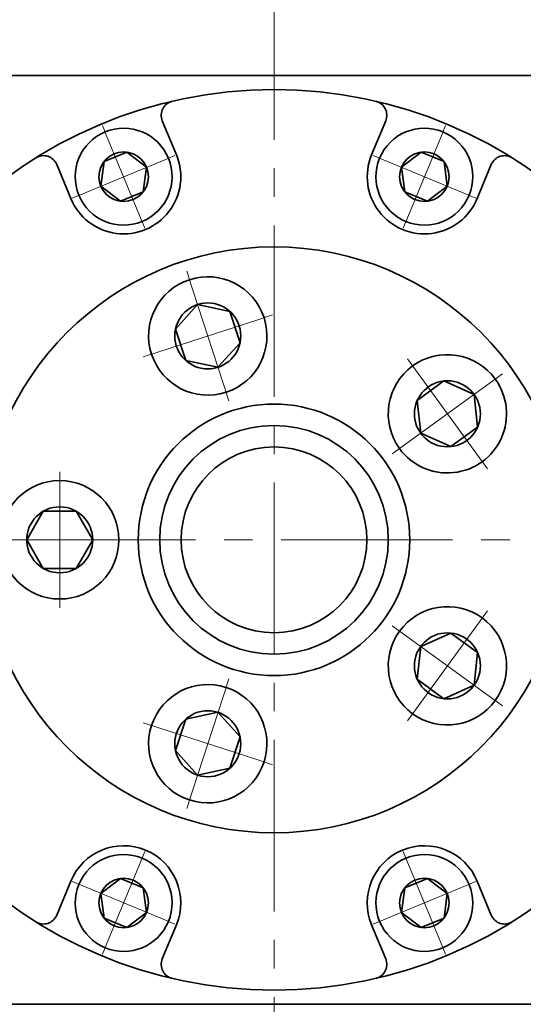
# Model space of a CAD drawing. Header units: millimetres. Extents: x -22 to 444, y -6 to 324.
# Tile 5 of 7: x 258 to 293, y 211 to 280. Entities that reach past the tile are written whole.
import ezdxf

# ---------------------------------------------------------------- set-up
doc = ezdxf.new("R2010")
doc.units = ezdxf.units.MM
doc.set_wipeout_variables(frame=1)
doc.linetypes.add('点画线', pattern=[18, 12, -2, 2, -2])
doc.layers.get('0').update_dxf_attribs({"lineweight": 35})
for name, color, linetype, lineweight in [('中心线层', 1, '点画线', 18), ('尺寸线层', 3, 'Continuous', 18), ('粗实线层', 7, 'Continuous', 35)]:
    doc.layers.add(name, color=color, linetype=linetype, lineweight=lineweight)
doc.styles.add('标准', font='txt', dxfattribs={"width": 0.667})
doc.dimstyles.new('a4-1-1', dxfattribs={"dimtxt": 3, "dimasz": 3, "dimexe": 1.5, "dimexo": 0, "dimgap": 0.5, "dimtad": 1, "dimdec": 3, "dimdsep": 46, "dimtxsty": '标准', "dimblk": '_CAXARROW', "dimcen": 0, "dimdle": 4, "dimazin": 2, "dimtfac": 0.707107, "dimtdec": 3, "dimtix": 1, "dimtmove": 2, "dimatfit": 3, "dimfxl": 1, "dimfrac": 2, "dimtolj": 1, "dimtzin": 0, "dimarcsym": 1})

# ---------------------------------------------------------------- blocks, each defined once
blk = doc.blocks.new('*X9')
at = {"layer": '尺寸线层', "linetype": 'Continuous', "transparency": 16777216}
for points in [[(248.359, 282.486), (251.359, 282.861), (251.359, 282.111)], [(275.359, 282.486), (272.359, 282.861), (272.359, 282.111)]]:
    blk.add_hatch(color=0, dxfattribs=at).paths.add_polyline_path(points, flags=0)
at = {"layer": '尺寸线层', "color": 0, "linetype": 'Continuous', "transparency": 16777216}
for p, q in [((248.359, 275.522), (248.359, 283.986)), ((275.359, 279.194), (275.359, 283.986)), ((248.359, 282.486), (275.359, 282.486))]:
    blk.add_line(p, q, dxfattribs=at)
at = {"layer": '尺寸线层', "color": 0, "transparency": 16777216, "insert": (261.859, 284.469), "char_height": 3, "width": 6, "attachment_point": 5, "line_spacing_factor": 1.15057, "style": '标准'}
blk.add_mtext('\\T1.1;27', dxfattribs=at)
blk = doc.blocks.new('_CAXARROW')
blk.add_hatch(color=0).paths.add_polyline_path([(0, 0), (-1, 0.125), (-1, -0.125)], flags=0)
blk = doc.blocks.new('*X10')
at = {"layer": '尺寸线层', "linetype": 'Continuous', "transparency": 16777216}
for points in [[(275.359, 282.486), (278.359, 282.861), (278.359, 282.111)], [(302.359, 282.486), (299.359, 282.861), (299.359, 282.111)]]:
    blk.add_hatch(color=0, dxfattribs=at).paths.add_polyline_path(points, flags=0)
at = {"layer": '尺寸线层', "color": 0, "linetype": 'Continuous', "transparency": 16777216}
for p, q in [((275.359, 279.194), (275.359, 283.986)), ((302.359, 275.522), (302.359, 283.986)), ((275.359, 282.486), (302.359, 282.486))]:
    blk.add_line(p, q, dxfattribs=at)
at = {"layer": '尺寸线层', "color": 0, "transparency": 16777216, "insert": (288.859, 284.469), "char_height": 3, "width": 6, "attachment_point": 5, "line_spacing_factor": 1.15057, "style": '标准'}
blk.add_mtext('\\T1.1;27', dxfattribs=at)
blk = doc.blocks.new('*X14')
at = {"layer": '尺寸线层', "linetype": 'Continuous', "transparency": 16777216}
for points in [[(242.859, 289.404), (245.859, 289.779), (245.859, 289.029)], [(307.859, 289.404), (304.859, 289.779), (304.859, 289.029)]]:
    blk.add_hatch(color=0, dxfattribs=at).paths.add_polyline_path(points, flags=0)
at = {"layer": '尺寸线层', "color": 0, "linetype": 'Continuous', "transparency": 16777216}
for p, q in [((242.859, 276.422), (242.859, 290.904)), ((307.859, 276.422), (307.859, 290.904)), ((242.859, 289.404), (307.859, 289.404))]:
    blk.add_line(p, q, dxfattribs=at)
at = {"layer": '尺寸线层', "color": 0, "transparency": 16777216, "insert": (275.359, 291.387), "char_height": 3, "width": 6, "attachment_point": 5, "line_spacing_factor": 1.15057, "style": '标准'}
blk.add_mtext('\\T1.1;65', dxfattribs=at)
blk = doc.blocks.new('*X16')
at = {"layer": '中心线层', "linetype": '点画线', "lineweight": 18}
for p, q in [((0, -3.89), (0, 3.89)), ((-3.89, 0), (3.89, 0))]:
    blk.add_line(p, q, dxfattribs=at)
at = {"layer": '粗实线层'}
for p, q in [((-1.732, 0), (-0.866, 1.5)), ((-0.866, 1.5), (0.866, 1.5)), ((1.732, 0), (0.866, 1.5)), ((1.732, 0), (0.866, 1.5)), ((-1.732, 0), (-0.866, -1.5)), ((1.732, 0), (0.866, -1.5)), ((-0.866, -1.5), (0.866, -1.5))]:
    blk.add_line(p, q, dxfattribs=at)
blk.add_circle((0, 0), 1.732, dxfattribs=at)
for start, end in [(0, 180), (180, 360)]:
    blk.add_arc((0, 0), 3.39, start, end, dxfattribs=at)
blk = doc.blocks.new('*X20')
at = {"layer": '中心线层', "linetype": '点画线', "lineweight": 18}
for p, q in [((0, -4.765), (0, 4.765)), ((-4.765, 0), (4.765, 0))]:
    blk.add_line(p, q, dxfattribs=at)
at = {"layer": '粗实线层'}
for p, q in [((-2.309, 0), (-1.155, 2)), ((-1.155, 2), (1.155, 2)), ((2.309, 0), (1.155, 2)), ((2.309, 0), (1.155, 2)), ((-2.309, 0), (-1.155, -2)), ((2.309, 0), (1.155, -2)), ((-1.155, -2), (1.155, -2))]:
    blk.add_line(p, q, dxfattribs=at)
blk.add_circle((0, 0), 2.309, dxfattribs=at)
for start, end in [(0, 180), (180, 360)]:
    blk.add_arc((0, 0), 4.14, start, end, dxfattribs=at)
blk = doc.blocks.new('243gh')
at = {"layer": '粗实线层'}
blk.add_circle((0, 0), 8, dxfattribs=at)
blk.add_wipeout([(-10.86, 0), (-10.86, 0.024), (-10.86, 0.049), (-10.861, 0.073), (-10.861, 0.097), (-10.862, 0.121), (-10.863, 0.146), (-10.863, 0.17), (-10.865, 0.194), (-10.866, 0.218), (-10.867, 0.242), (-10.869, 0.267), (-10.87, 0.291), (-10.872, 0.315), (-10.874, 0.339), (-10.876, 0.363), (-10.878, 0.388), (-10.881, 0.412), (-10.883, 0.436), (-10.886, 0.46), (-10.888, 0.484), (-10.891, 0.508), (-10.894, 0.532), (-10.898, 0.556), (-10.901, 0.58), (-10.904, 0.604), (-10.908, 0.628), (-10.912, 0.652), (-10.916, 0.676), (-10.92, 0.7), (-10.924, 0.724), (-10.924, 0.724), (-10.962, 0.913), (-11.009, 1.1), (-11.064, 1.284), (-11.128, 1.465), (-11.2, 1.644), (-11.281, 1.819), (-11.369, 1.99), (-11.466, 2.156), (-11.57, 2.318), (-11.681, 2.475), (-11.8, 2.627), (-11.926, 2.773), (-12.058, 2.912), (-12.196, 3.046), (-12.341, 3.173), (-12.491, 3.293), (-12.647, 3.406), (-12.808, 3.512), (-12.974, 3.61), (-13.144, 3.7), (-13.318, 3.783), (-13.495, 3.857), (-13.676, 3.923), (-13.86, 3.98), (-14.046, 4.029), (-14.234, 4.069), (-14.424, 4.1), (-14.616, 4.122), (-14.808, 4.136), (-15, 4.14), (-15, 4.14), (-15.192, 4.136), (-15.384, 4.122), (-15.576, 4.1), (-15.766, 4.069), (-15.954, 4.029), (-16.14, 3.98), (-16.324, 3.923), (-16.505, 3.857), (-16.682, 3.783), (-16.856, 3.7), (-17.026, 3.61), (-17.192, 3.512), (-17.353, 3.406), (-17.509, 3.293), (-17.659, 3.173), (-17.804, 3.046), (-17.942, 2.912), (-18.074, 2.773), (-18.2, 2.627), (-18.319, 2.475), (-18.43, 2.318), (-18.534, 2.156), (-18.631, 1.99), (-18.719, 1.819), (-18.8, 1.644), (-18.872, 1.465), (-18.936, 1.284), (-18.991, 1.1), (-19.038, 0.913), (-19.076, 0.724), (-19.076, 0.724), (-19.08, 0.7), (-19.084, 0.676), (-19.088, 0.652), (-19.092, 0.628), (-19.096, 0.604), (-19.099, 0.58), (-19.102, 0.556), (-19.106, 0.532), (-19.109, 0.508), (-19.112, 0.484), (-19.114, 0.46), (-19.117, 0.436), (-19.119, 0.412), (-19.122, 0.388), (-19.124, 0.363), (-19.126, 0.339), (-19.128, 0.315), (-19.13, 0.291), (-19.131, 0.267), (-19.133, 0.242), (-19.134, 0.218), (-19.135, 0.194), (-19.137, 0.17), (-19.137, 0.146), (-19.138, 0.121), (-19.139, 0.097), (-19.139, 0.073), (-19.14, 0.049), (-19.14, 0.024), (-19.14, 0), (-19.14, 0), (-19.134, -0.217), (-19.117, -0.433), (-19.089, -0.648), (-19.05, -0.861), (-18.999, -1.072), (-18.937, -1.279), (-18.865, -1.484), (-18.782, -1.684), (-18.689, -1.88), (-18.585, -2.07), (-18.472, -2.255), (-18.349, -2.433), (-18.217, -2.605), (-18.077, -2.77), (-17.927, -2.927), (-17.77, -3.077), (-17.605, -3.217), (-17.433, -3.349), (-17.255, -3.472), (-17.07, -3.585), (-16.88, -3.689), (-16.684, -3.782), (-16.484, -3.865), (-16.279, -3.937), (-16.072, -3.999), (-15.861, -4.05), (-15.648, -4.089), (-15.433, -4.117), (-15.217, -4.134), (-15, -4.14), (-15, -4.14), (-14.783, -4.134), (-14.567, -4.117), (-14.352, -4.089), (-14.139, -4.05), (-13.928, -3.999), (-13.721, -3.937), (-13.516, -3.865), (-13.316, -3.782), (-13.12, -3.689), (-12.93, -3.585), (-12.745, -3.472), (-12.567, -3.349), (-12.395, -3.217), (-12.23, -3.077), (-12.073, -2.927), (-11.923, -2.77), (-11.783, -2.605), (-11.651, -2.433), (-11.528, -2.255), (-11.415, -2.07), (-11.311, -1.88), (-11.218, -1.684), (-11.135, -1.484), (-11.063, -1.279), (-11.001, -1.072), (-10.95, -0.861), (-10.911, -0.648), (-10.883, -0.433), (-10.866, -0.217)]).dxf.layer = '粗实线层'
blk.add_circle((0, 0), 20.5, dxfattribs=at)
blk.add_blockref('*X20', (-15, 0), dxfattribs=at)
for points in [[(-3.356, 10.328), (-3.333, 10.336), (-3.31, 10.344), (-3.287, 10.352), (-3.264, 10.36), (-3.241, 10.368), (-3.218, 10.376), (-3.196, 10.384), (-3.173, 10.393), (-3.15, 10.401), (-3.127, 10.41), (-3.105, 10.419), (-3.082, 10.428), (-3.06, 10.437), (-3.038, 10.447), (-3.015, 10.456), (-2.993, 10.466), (-2.971, 10.475), (-2.948, 10.485), (-2.926, 10.495), (-2.904, 10.505), (-2.882, 10.515), (-2.86, 10.526), (-2.838, 10.536), (-2.817, 10.547), (-2.795, 10.557), (-2.773, 10.568), (-2.751, 10.579), (-2.73, 10.59), (-2.708, 10.602), (-2.687, 10.613), (-2.687, 10.613), (-2.519, 10.707), (-2.356, 10.81), (-2.198, 10.919), (-2.045, 11.036), (-1.898, 11.16), (-1.756, 11.291), (-1.621, 11.428), (-1.492, 11.571), (-1.371, 11.72), (-1.256, 11.874), (-1.148, 12.034), (-1.048, 12.199), (-0.956, 12.368), (-0.872, 12.541), (-0.796, 12.717), (-0.728, 12.898), (-0.669, 13.081), (-0.618, 13.266), (-0.576, 13.454), (-0.542, 13.644), (-0.518, 13.835), (-0.502, 14.027), (-0.496, 14.219), (-0.498, 14.411), (-0.509, 14.604), (-0.529, 14.795), (-0.558, 14.985), (-0.596, 15.174), (-0.643, 15.361), (-0.698, 15.545), (-0.698, 15.545), (-0.762, 15.727), (-0.834, 15.905), (-0.914, 16.08), (-1.002, 16.251), (-1.099, 16.418), (-1.202, 16.58), (-1.314, 16.737), (-1.432, 16.889), (-1.558, 17.035), (-1.69, 17.175), (-1.828, 17.309), (-1.972, 17.436), (-2.123, 17.556), (-2.278, 17.669), (-2.439, 17.775), (-2.605, 17.874), (-2.775, 17.964), (-2.948, 18.047), (-3.126, 18.121), (-3.307, 18.187), (-3.491, 18.244), (-3.677, 18.293), (-3.865, 18.334), (-4.055, 18.365), (-4.246, 18.388), (-4.438, 18.401), (-4.63, 18.406), (-4.823, 18.402), (-5.015, 18.388), (-5.206, 18.366), (-5.206, 18.366), (-5.23, 18.363), (-5.254, 18.359), (-5.278, 18.356), (-5.302, 18.352), (-5.326, 18.348), (-5.35, 18.344), (-5.374, 18.339), (-5.398, 18.335), (-5.422, 18.33), (-5.445, 18.326), (-5.469, 18.321), (-5.493, 18.316), (-5.517, 18.311), (-5.54, 18.306), (-5.564, 18.3), (-5.588, 18.295), (-5.611, 18.289), (-5.635, 18.283), (-5.658, 18.277), (-5.682, 18.271), (-5.705, 18.265), (-5.729, 18.259), (-5.752, 18.252), (-5.775, 18.246), (-5.799, 18.239), (-5.822, 18.232), (-5.845, 18.225), (-5.868, 18.218), (-5.891, 18.211), (-5.915, 18.203), (-5.915, 18.203), (-6.119, 18.131), (-6.319, 18.048), (-6.515, 17.955), (-6.705, 17.851), (-6.89, 17.738), (-7.069, 17.615), (-7.241, 17.483), (-7.405, 17.342), (-7.563, 17.193), (-7.712, 17.036), (-7.853, 16.871), (-7.985, 16.699), (-8.107, 16.521), (-8.221, 16.336), (-8.324, 16.145), (-8.417, 15.95), (-8.5, 15.749), (-8.573, 15.545), (-8.634, 15.337), (-8.685, 15.127), (-8.724, 14.913), (-8.753, 14.699), (-8.77, 14.483), (-8.775, 14.266), (-8.77, 14.049), (-8.753, 13.833), (-8.724, 13.618), (-8.685, 13.405), (-8.634, 13.194), (-8.573, 12.987), (-8.573, 12.987), (-8.5, 12.782), (-8.417, 12.582), (-8.324, 12.386), (-8.221, 12.196), (-8.107, 12.011), (-7.985, 11.832), (-7.853, 11.66), (-7.712, 11.496), (-7.563, 11.338), (-7.405, 11.189), (-7.241, 11.048), (-7.069, 10.917), (-6.89, 10.794), (-6.705, 10.681), (-6.515, 10.577), (-6.319, 10.484), (-6.119, 10.401), (-5.915, 10.328), (-5.707, 10.267), (-5.496, 10.216), (-5.283, 10.177), (-5.068, 10.149), (-4.852, 10.132), (-4.635, 10.126), (-4.419, 10.132), (-4.203, 10.149), (-3.988, 10.177), (-3.775, 10.216), (-3.564, 10.267)], [(8.786, 6.383), (8.8, 6.364), (8.815, 6.344), (8.829, 6.325), (8.844, 6.306), (8.859, 6.286), (8.874, 6.267), (8.889, 6.248), (8.904, 6.229), (8.919, 6.21), (8.934, 6.191), (8.95, 6.173), (8.965, 6.154), (8.981, 6.135), (8.997, 6.117), (9.013, 6.099), (9.028, 6.08), (9.045, 6.062), (9.061, 6.044), (9.077, 6.026), (9.093, 6.008), (9.11, 5.991), (9.127, 5.973), (9.143, 5.955), (9.16, 5.938), (9.177, 5.92), (9.194, 5.903), (9.211, 5.886), (9.228, 5.869), (9.246, 5.852), (9.263, 5.835), (9.263, 5.835), (9.405, 5.705), (9.553, 5.581), (9.706, 5.465), (9.864, 5.355), (10.027, 5.253), (10.195, 5.159), (10.368, 5.073), (10.543, 4.995), (10.723, 4.925), (10.905, 4.864), (11.09, 4.811), (11.278, 4.767), (11.467, 4.731), (11.657, 4.704), (11.849, 4.687), (12.041, 4.678), (12.234, 4.678), (12.426, 4.687), (12.618, 4.705), (12.808, 4.732), (12.998, 4.768), (13.185, 4.812), (13.37, 4.865), (13.552, 4.927), (13.732, 4.997), (13.907, 5.075), (14.079, 5.162), (14.247, 5.256), (14.41, 5.358), (14.569, 5.467), (14.569, 5.467), (14.722, 5.584), (14.869, 5.708), (15.011, 5.838), (15.146, 5.975), (15.275, 6.118), (15.397, 6.267), (15.512, 6.421), (15.62, 6.581), (15.72, 6.745), (15.812, 6.914), (15.897, 7.087), (15.973, 7.264), (16.041, 7.444), (16.101, 7.627), (16.152, 7.813), (16.194, 8), (16.228, 8.19), (16.252, 8.381), (16.268, 8.573), (16.275, 8.765), (16.273, 8.958), (16.262, 9.15), (16.242, 9.341), (16.213, 9.531), (16.175, 9.72), (16.129, 9.907), (16.074, 10.092), (16.011, 10.273), (15.939, 10.452), (15.859, 10.627), (15.859, 10.627), (15.848, 10.649), (15.837, 10.67), (15.826, 10.692), (15.815, 10.714), (15.804, 10.735), (15.793, 10.757), (15.781, 10.778), (15.77, 10.799), (15.758, 10.821), (15.746, 10.842), (15.734, 10.863), (15.722, 10.884), (15.71, 10.905), (15.698, 10.926), (15.685, 10.947), (15.673, 10.968), (15.66, 10.988), (15.647, 11.009), (15.634, 11.029), (15.621, 11.05), (15.608, 11.07), (15.595, 11.091), (15.582, 11.111), (15.568, 11.131), (15.554, 11.151), (15.541, 11.171), (15.527, 11.191), (15.513, 11.211), (15.499, 11.231), (15.485, 11.25), (15.485, 11.25), (15.353, 11.422), (15.212, 11.587), (15.063, 11.744), (14.905, 11.893), (14.741, 12.034), (14.569, 12.166), (14.39, 12.289), (14.205, 12.402), (14.015, 12.506), (13.819, 12.599), (13.619, 12.682), (13.415, 12.754), (13.207, 12.816), (12.996, 12.866), (12.783, 12.906), (12.568, 12.934), (12.352, 12.951), (12.135, 12.957), (11.919, 12.951), (11.703, 12.934), (11.488, 12.906), (11.275, 12.866), (11.064, 12.816), (10.856, 12.754), (10.652, 12.682), (10.451, 12.599), (10.256, 12.506), (10.065, 12.402), (9.88, 12.289), (9.702, 12.166), (9.702, 12.166), (9.53, 12.034), (9.365, 11.893), (9.208, 11.744), (9.059, 11.587), (8.918, 11.422), (8.786, 11.25), (8.663, 11.072), (8.55, 10.887), (8.446, 10.696), (8.353, 10.501), (8.27, 10.3), (8.198, 10.096), (8.136, 9.888), (8.086, 9.678), (8.046, 9.464), (8.018, 9.25), (8.001, 9.033), (7.995, 8.817), (8.001, 8.6), (8.018, 8.384), (8.046, 8.169), (8.086, 7.956), (8.136, 7.745), (8.198, 7.537), (8.27, 7.333), (8.353, 7.133), (8.446, 6.937), (8.55, 6.747), (8.663, 6.562)], [(8.786, -6.383), (8.772, -6.403), (8.758, -6.423), (8.744, -6.443), (8.73, -6.463), (8.716, -6.483), (8.702, -6.503), (8.689, -6.523), (8.676, -6.543), (8.662, -6.563), (8.649, -6.584), (8.636, -6.604), (8.623, -6.625), (8.61, -6.645), (8.598, -6.666), (8.585, -6.687), (8.573, -6.708), (8.56, -6.729), (8.548, -6.75), (8.536, -6.771), (8.524, -6.792), (8.513, -6.813), (8.501, -6.834), (8.489, -6.856), (8.478, -6.877), (8.467, -6.898), (8.455, -6.92), (8.444, -6.942), (8.433, -6.963), (8.423, -6.985), (8.412, -7.007), (8.412, -7.007), (8.332, -7.182), (8.26, -7.36), (8.196, -7.542), (8.141, -7.726), (8.095, -7.913), (8.057, -8.102), (8.029, -8.292), (8.009, -8.484), (7.998, -8.676), (7.996, -8.869), (8.002, -9.061), (8.018, -9.253), (8.043, -9.444), (8.077, -9.633), (8.119, -9.821), (8.17, -10.007), (8.229, -10.19), (8.298, -10.37), (8.374, -10.546), (8.458, -10.719), (8.551, -10.888), (8.651, -11.053), (8.759, -11.212), (8.874, -11.366), (8.996, -11.515), (9.124, -11.658), (9.26, -11.795), (9.401, -11.926), (9.549, -12.049), (9.702, -12.166), (9.702, -12.166), (9.86, -12.276), (10.023, -12.378), (10.191, -12.472), (10.363, -12.558), (10.539, -12.637), (10.718, -12.707), (10.901, -12.768), (11.086, -12.822), (11.273, -12.866), (11.462, -12.902), (11.653, -12.929), (11.844, -12.947), (12.037, -12.956), (12.229, -12.956), (12.421, -12.947), (12.613, -12.929), (12.804, -12.902), (12.993, -12.867), (13.18, -12.823), (13.365, -12.77), (13.548, -12.708), (13.727, -12.639), (13.903, -12.56), (14.075, -12.474), (14.243, -12.38), (14.406, -12.278), (14.565, -12.169), (14.718, -12.052), (14.866, -11.929), (15.007, -11.799), (15.007, -11.799), (15.025, -11.782), (15.042, -11.765), (15.059, -11.748), (15.076, -11.73), (15.093, -11.713), (15.11, -11.696), (15.127, -11.678), (15.144, -11.661), (15.161, -11.643), (15.177, -11.625), (15.193, -11.607), (15.21, -11.589), (15.226, -11.571), (15.242, -11.553), (15.258, -11.535), (15.274, -11.517), (15.29, -11.498), (15.305, -11.48), (15.321, -11.461), (15.336, -11.442), (15.352, -11.423), (15.367, -11.405), (15.382, -11.386), (15.397, -11.366), (15.412, -11.347), (15.427, -11.328), (15.441, -11.309), (15.456, -11.289), (15.47, -11.27), (15.485, -11.25), (15.485, -11.25), (15.607, -11.072), (15.721, -10.887), (15.824, -10.696), (15.917, -10.501), (16, -10.3), (16.073, -10.096), (16.134, -9.888), (16.185, -9.678), (16.224, -9.464), (16.253, -9.25), (16.27, -9.033), (16.275, -8.817), (16.27, -8.6), (16.253, -8.384), (16.224, -8.169), (16.185, -7.956), (16.134, -7.745), (16.073, -7.537), (16, -7.333), (15.917, -7.133), (15.824, -6.937), (15.721, -6.747), (15.607, -6.562), (15.485, -6.383), (15.353, -6.211), (15.212, -6.047), (15.063, -5.889), (14.905, -5.74), (14.741, -5.599), (14.569, -5.467), (14.569, -5.467), (14.39, -5.345), (14.205, -5.231), (14.015, -5.128), (13.819, -5.035), (13.619, -4.952), (13.415, -4.879), (13.207, -4.818), (12.996, -4.767), (12.783, -4.728), (12.568, -4.699), (12.352, -4.682), (12.135, -4.677), (11.919, -4.682), (11.703, -4.699), (11.488, -4.728), (11.275, -4.767), (11.064, -4.818), (10.856, -4.879), (10.652, -4.952), (10.451, -5.035), (10.256, -5.128), (10.065, -5.231), (9.88, -5.345), (9.702, -5.467), (9.53, -5.599), (9.365, -5.74), (9.208, -5.889), (9.059, -6.047), (8.918, -6.211)], [(-3.356, -10.328), (-3.379, -10.321), (-3.402, -10.314), (-3.425, -10.307), (-3.449, -10.3), (-3.472, -10.293), (-3.495, -10.286), (-3.518, -10.279), (-3.542, -10.273), (-3.565, -10.267), (-3.589, -10.26), (-3.612, -10.254), (-3.636, -10.248), (-3.659, -10.243), (-3.683, -10.237), (-3.707, -10.231), (-3.73, -10.226), (-3.754, -10.221), (-3.778, -10.216), (-3.801, -10.211), (-3.825, -10.206), (-3.849, -10.201), (-3.873, -10.197), (-3.897, -10.192), (-3.921, -10.188), (-3.944, -10.184), (-3.968, -10.18), (-3.992, -10.176), (-4.016, -10.172), (-4.04, -10.169), (-4.064, -10.165), (-4.064, -10.165), (-4.256, -10.143), (-4.448, -10.13), (-4.64, -10.126), (-4.832, -10.131), (-5.024, -10.144), (-5.216, -10.167), (-5.406, -10.198), (-5.594, -10.238), (-5.78, -10.287), (-5.964, -10.345), (-6.145, -10.411), (-6.322, -10.485), (-6.496, -10.568), (-6.666, -10.658), (-6.831, -10.756), (-6.992, -10.862), (-7.148, -10.975), (-7.298, -11.096), (-7.443, -11.223), (-7.581, -11.357), (-7.713, -11.497), (-7.838, -11.643), (-7.957, -11.795), (-8.068, -11.952), (-8.172, -12.114), (-8.268, -12.28), (-8.356, -12.451), (-8.437, -12.626), (-8.509, -12.805), (-8.573, -12.987), (-8.573, -12.987), (-8.628, -13.171), (-8.674, -13.358), (-8.712, -13.546), (-8.741, -13.737), (-8.761, -13.928), (-8.773, -14.12), (-8.775, -14.313), (-8.768, -14.505), (-8.753, -14.697), (-8.728, -14.888), (-8.695, -15.078), (-8.653, -15.265), (-8.602, -15.451), (-8.543, -15.634), (-8.475, -15.814), (-8.399, -15.991), (-8.314, -16.164), (-8.222, -16.333), (-8.122, -16.498), (-8.015, -16.657), (-7.9, -16.812), (-7.778, -16.961), (-7.649, -17.104), (-7.514, -17.241), (-7.373, -17.372), (-7.225, -17.495), (-7.073, -17.612), (-6.914, -17.722), (-6.751, -17.824), (-6.584, -17.919), (-6.584, -17.919), (-6.562, -17.93), (-6.541, -17.941), (-6.519, -17.952), (-6.497, -17.963), (-6.476, -17.974), (-6.454, -17.985), (-6.432, -17.996), (-6.41, -18.006), (-6.388, -18.016), (-6.366, -18.027), (-6.344, -18.037), (-6.322, -18.047), (-6.3, -18.056), (-6.278, -18.066), (-6.255, -18.076), (-6.233, -18.085), (-6.211, -18.094), (-6.188, -18.104), (-6.166, -18.113), (-6.143, -18.122), (-6.12, -18.13), (-6.098, -18.139), (-6.075, -18.147), (-6.052, -18.156), (-6.029, -18.164), (-6.007, -18.172), (-5.984, -18.18), (-5.961, -18.188), (-5.938, -18.196), (-5.915, -18.203), (-5.915, -18.203), (-5.707, -18.265), (-5.496, -18.315), (-5.283, -18.355), (-5.068, -18.383), (-4.852, -18.4), (-4.635, -18.406), (-4.419, -18.4), (-4.203, -18.383), (-3.988, -18.355), (-3.775, -18.315), (-3.564, -18.265), (-3.356, -18.203), (-3.152, -18.131), (-2.951, -18.048), (-2.756, -17.955), (-2.565, -17.851), (-2.38, -17.738), (-2.202, -17.615), (-2.03, -17.483), (-1.865, -17.342), (-1.708, -17.193), (-1.559, -17.036), (-1.418, -16.871), (-1.286, -16.699), (-1.163, -16.521), (-1.05, -16.336), (-0.946, -16.145), (-0.853, -15.95), (-0.77, -15.749), (-0.698, -15.545), (-0.698, -15.545), (-0.636, -15.337), (-0.586, -15.127), (-0.546, -14.913), (-0.518, -14.699), (-0.501, -14.483), (-0.495, -14.266), (-0.501, -14.049), (-0.518, -13.833), (-0.546, -13.618), (-0.586, -13.405), (-0.636, -13.194), (-0.698, -12.987), (-0.77, -12.782), (-0.853, -12.582), (-0.946, -12.386), (-1.05, -12.196), (-1.163, -12.011), (-1.286, -11.832), (-1.418, -11.66), (-1.559, -11.496), (-1.708, -11.338), (-1.865, -11.189), (-2.03, -11.048), (-2.202, -10.917), (-2.38, -10.794), (-2.565, -10.681), (-2.756, -10.577), (-2.951, -10.484), (-3.152, -10.401)]]:
    blk.add_wipeout(points).dxf.layer = '粗实线层'
blk.add_circle((0, 0), 9.5, dxfattribs=at)
for p, rotation in [((-4.635, 14.266), 288.0000000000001), ((12.135, 8.817), 216), ((12.135, -8.817), 144), ((-4.635, -14.266), 72.00000000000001)]:
    blk.add_blockref('*X20', p, dxfattribs=dict(at, rotation=rotation))

msp = doc.modelspace()

# ---------------------------------------------------------------- linework, layer by layer
at = {"layer": '中心线层'}
for p, q in [((275.359, 145.9217), (275.359, 279.194)), ((239.859, 243.9217), (310.859, 243.9217))]:
    msp.add_line(p, q, dxfattribs=at)
at = {"layer": '粗实线层'}
for p, q in [((242.859, 276.4217), (307.859, 276.4217)), ((268.5307, 270.8592), (267.5406, 273.2496)), ((282.1873, 270.8592), (283.1774, 273.2496)), ((261.1397, 267.7977), (260.1495, 270.1881)), ((289.5783, 267.7977), (290.5684, 270.1881)), ((261.1397, 220.0458), (260.1495, 217.6554)), ((289.5783, 220.0458), (290.5684, 217.6554)), ((268.5307, 216.9843), (267.5406, 214.5939)), ((282.1873, 216.9843), (283.1774, 214.5939)), ((242.859, 211.4217), (307.859, 211.4217))]:
    msp.add_line(p, q, dxfattribs=at)
msp.add_circle((275.359, 243.9217), 31.5, dxfattribs=at)
for centre, radius, start, end in [((268.4644, 273.6323), 1, 103.064537, 202.500054), ((282.2535, 273.6323), 1, 337.499946, 76.935463), ((259.2257, 269.8054), 1, 22.499946, 121.935463), ((264.8352, 269.3284), 4, 202.5, 22.5), ((285.8828, 269.3284), 4, 157.5, 337.5), ((291.4923, 269.8054), 1, 58.064537, 157.500054), ((264.8352, 218.5151), 4, 337.5, 157.5), ((285.8828, 218.5151), 4, 22.5, 202.5), ((259.2257, 218.038), 1, 238.064537, 337.500054), ((291.4923, 218.038), 1, 202.499946, 301.935463), ((268.4644, 214.2112), 1, 157.499946, 256.935463), ((282.2535, 214.2112), 1, 283.064537, 22.500054)]:
    msp.add_arc(centre, radius, start, end, dxfattribs=at)

# ---------------------------------------------------------------- dimensions: what is measured, and where the dimension line sits
at = {"layer": '尺寸线层'}
for base, p1, p2, picture, middle in [((307.859, 289.4038), (242.859, 276.4217), (307.859, 276.4217), '*X14', (275.359, 291.3871)), ((275.359, 282.486), (248.359, 275.5217), (275.359, 279.194), '*X9', (261.859, 284.4692)), ((302.359, 282.486), (275.359, 279.194), (302.359, 275.5217), '*X10', (288.859, 284.4692))]:
    dim = msp.add_linear_dim(base=base, p1=p1, p2=p2, dimstyle='a4-1-1', override={"dimsah": 1, "dimtfill": 1, "dimtzin": 0}, dxfattribs=at)
    dim.commit()
    dim.dimension.update_dxf_attribs({"geometry": picture, "text_midpoint": middle})

# ---------------------------------------------------------------- next in the draw order: wipeouts: each hides what was drawn before it
for points in [[(267.9671, 270.6257), (267.959, 270.6451), (267.9508, 270.6645), (267.9424, 270.6838), (267.934, 270.7031), (267.9254, 270.7223), (267.9166, 270.7415), (267.9078, 270.7606), (267.8989, 270.7796), (267.8898, 270.7986), (267.8806, 270.8176), (267.8713, 270.8365), (267.8619, 270.8553), (267.8523, 270.8741), (267.8427, 270.8928), (267.8329, 270.9114), (267.823, 270.93), (267.813, 270.9485), (267.8029, 270.967), (267.7927, 270.9854), (267.7823, 271.0037), (267.7719, 271.022), (267.7613, 271.0402), (267.7506, 271.0583), (267.7398, 271.0764), (267.7289, 271.0944), (267.7179, 271.1123), (267.7067, 271.1302), (267.6955, 271.148), (267.6841, 271.1657), (267.6727, 271.1834), (267.6727, 271.1834), (267.5841, 271.3123), (267.4896, 271.437), (267.3895, 271.5572), (267.284, 271.6727), (267.1732, 271.7832), (267.0575, 271.8884), (266.937, 271.9882), (266.8121, 272.0823), (266.6829, 272.1706), (266.5498, 272.2528), (266.4131, 272.3288), (266.273, 272.3984), (266.1298, 272.4615), (265.9839, 272.5179), (265.8356, 272.5675), (265.6851, 272.6102), (265.5328, 272.6459), (265.379, 272.6745), (265.224, 272.6961), (265.0682, 272.7104), (264.912, 272.7176), (264.7555, 272.7175), (264.5993, 272.7102), (264.4435, 272.6957), (264.2886, 272.6741), (264.1348, 272.6453), (263.9825, 272.6094), (263.8321, 272.5666), (263.6838, 272.5169), (263.5379, 272.4604), (263.5379, 272.4604), (263.3948, 272.3972), (263.2547, 272.3275), (263.1181, 272.2514), (262.9851, 272.169), (262.856, 272.0807), (262.7311, 271.9864), (262.6107, 271.8865), (262.4951, 271.7812), (262.3844, 271.6706), (262.279, 271.5551), (262.179, 271.4348), (262.0846, 271.31), (261.9961, 271.181), (261.9137, 271.048), (261.8375, 270.9114), (261.7676, 270.7714), (261.7043, 270.6284), (261.6477, 270.4826), (261.5979, 270.3343), (261.5549, 270.1839), (261.5189, 270.0316), (261.49, 269.8779), (261.4682, 269.723), (261.4536, 269.5672), (261.4462, 269.411), (261.446, 269.2545), (261.453, 269.0982), (261.4672, 268.9425), (261.4886, 268.7875), (261.5171, 268.6337), (261.5171, 268.6337), (261.5215, 268.6131), (261.526, 268.5925), (261.5307, 268.572), (261.5354, 268.5515), (261.5403, 268.531), (261.5453, 268.5106), (261.5505, 268.4901), (261.5557, 268.4698), (261.5611, 268.4494), (261.5667, 268.4291), (261.5723, 268.4088), (261.5781, 268.3886), (261.584, 268.3684), (261.59, 268.3482), (261.5962, 268.3281), (261.6024, 268.308), (261.6088, 268.2879), (261.6153, 268.2679), (261.622, 268.2479), (261.6288, 268.228), (261.6357, 268.2081), (261.6427, 268.1883), (261.6498, 268.1685), (261.6571, 268.1487), (261.6645, 268.129), (261.672, 268.1093), (261.6796, 268.0897), (261.6874, 268.0701), (261.6952, 268.0506), (261.7032, 268.0311), (261.7032, 268.0311), (261.7754, 267.869), (261.856, 267.7109), (261.9447, 267.5572), (262.0414, 267.4083), (262.1457, 267.2647), (262.2574, 267.1268), (262.3762, 266.9949), (262.5017, 266.8694), (262.6336, 266.7506), (262.7715, 266.639), (262.9151, 266.5346), (263.0639, 266.438), (263.2176, 266.3492), (263.3758, 266.2687), (263.5379, 266.1965), (263.7036, 266.1329), (263.8724, 266.078), (264.0438, 266.0321), (264.2174, 265.9952), (264.3927, 265.9674), (264.5692, 265.9489), (264.7465, 265.9396), (264.9239, 265.9396), (265.1012, 265.9489), (265.2777, 265.9674), (265.453, 265.9952), (265.6266, 266.0321), (265.798, 266.078), (265.9668, 266.1329), (266.1325, 266.1965), (266.1325, 266.1965), (266.2946, 266.2687), (266.4528, 266.3492), (266.6065, 266.438), (266.7553, 266.5346), (266.8989, 266.639), (267.0368, 266.7506), (267.1687, 266.8694), (267.2942, 266.9949), (267.413, 267.1268), (267.5247, 267.2647), (267.629, 267.4083), (267.7256, 267.5572), (267.8144, 267.7109), (267.895, 267.869), (267.9671, 268.0311), (268.0307, 268.1968), (268.0856, 268.3656), (268.1315, 268.537), (268.1684, 268.7106), (268.1962, 268.8859), (268.2147, 269.0624), (268.224, 269.2397), (268.224, 269.4172), (268.2147, 269.5944), (268.1962, 269.7709), (268.1684, 269.9462), (268.1315, 270.1198), (268.0856, 270.2912), (268.0307, 270.46)], [(289.0147, 268.0311), (289.0227, 268.0506), (289.0306, 268.0701), (289.0384, 268.0897), (289.046, 268.1093), (289.0535, 268.129), (289.0609, 268.1487), (289.0681, 268.1685), (289.0753, 268.1883), (289.0823, 268.2081), (289.0892, 268.228), (289.096, 268.2479), (289.1026, 268.2679), (289.1091, 268.2879), (289.1155, 268.308), (289.1218, 268.3281), (289.128, 268.3482), (289.134, 268.3684), (289.1399, 268.3886), (289.1457, 268.4088), (289.1513, 268.4291), (289.1568, 268.4494), (289.1622, 268.4698), (289.1675, 268.4901), (289.1726, 268.5106), (289.1777, 268.531), (289.1825, 268.5515), (289.1873, 268.572), (289.1919, 268.5925), (289.1964, 268.6131), (289.2008, 268.6337), (289.2008, 268.6337), (289.2293, 268.7875), (289.2507, 268.9425), (289.265, 269.0982), (289.272, 269.2545), (289.2718, 269.411), (289.2644, 269.5672), (289.2497, 269.723), (289.228, 269.8779), (289.199, 270.0316), (289.1631, 270.1839), (289.1201, 270.3343), (289.0703, 270.4826), (289.0136, 270.6284), (288.9503, 270.7714), (288.8805, 270.9114), (288.8043, 271.048), (288.7218, 271.181), (288.6333, 271.31), (288.539, 271.4348), (288.439, 271.5551), (288.3336, 271.6706), (288.2229, 271.7812), (288.1072, 271.8865), (287.9869, 271.9864), (287.862, 272.0807), (287.7329, 272.169), (287.5999, 272.2514), (287.4632, 272.3275), (287.3232, 272.3972), (287.1801, 272.4604), (287.1801, 272.4604), (287.0342, 272.5169), (286.8859, 272.5666), (286.7354, 272.6094), (286.5832, 272.6453), (286.4294, 272.6741), (286.2745, 272.6957), (286.1187, 272.7102), (285.9624, 272.7175), (285.806, 272.7176), (285.6497, 272.7104), (285.494, 272.6961), (285.339, 272.6745), (285.1852, 272.6459), (285.0329, 272.6102), (284.8824, 272.5675), (284.7341, 272.5179), (284.5881, 272.4615), (284.445, 272.3984), (284.3049, 272.3288), (284.1681, 272.2528), (284.0351, 272.1706), (283.9059, 272.0823), (283.781, 271.9882), (283.6605, 271.8884), (283.5448, 271.7832), (283.434, 271.6727), (283.3285, 271.5572), (283.2284, 271.437), (283.1339, 271.3123), (283.0453, 271.1834), (283.0453, 271.1834), (283.0338, 271.1657), (283.0225, 271.148), (283.0112, 271.1302), (283.0001, 271.1123), (282.9891, 271.0944), (282.9782, 271.0764), (282.9674, 271.0583), (282.9567, 271.0402), (282.9461, 271.022), (282.9357, 271.0037), (282.9253, 270.9854), (282.9151, 270.967), (282.905, 270.9485), (282.895, 270.93), (282.8851, 270.9114), (282.8753, 270.8928), (282.8656, 270.8741), (282.8561, 270.8553), (282.8467, 270.8365), (282.8374, 270.8176), (282.8282, 270.7986), (282.8191, 270.7796), (282.8102, 270.7606), (282.8013, 270.7415), (282.7926, 270.7223), (282.784, 270.7031), (282.7755, 270.6838), (282.7672, 270.6645), (282.7589, 270.6451), (282.7508, 270.6257), (282.7508, 270.6257), (282.6872, 270.46), (282.6324, 270.2912), (282.5864, 270.1198), (282.5495, 269.9462), (282.5218, 269.7709), (282.5032, 269.5944), (282.4939, 269.4172), (282.4939, 269.2397), (282.5032, 269.0624), (282.5218, 268.8859), (282.5495, 268.7106), (282.5864, 268.537), (282.6324, 268.3656), (282.6872, 268.1968), (282.7508, 268.0311), (282.823, 267.869), (282.9036, 267.7109), (282.9923, 267.5572), (283.089, 267.4083), (283.1933, 267.2647), (283.305, 267.1268), (283.4238, 266.9949), (283.5493, 266.8694), (283.6812, 266.7506), (283.8191, 266.639), (283.9627, 266.5346), (284.1115, 266.438), (284.2652, 266.3492), (284.4233, 266.2687), (284.5855, 266.1965), (284.5855, 266.1965), (284.7512, 266.1329), (284.92, 266.078), (285.0914, 266.0321), (285.265, 265.9952), (285.4403, 265.9674), (285.6168, 265.9489), (285.794, 265.9396), (285.9715, 265.9396), (286.1488, 265.9489), (286.3253, 265.9674), (286.5006, 265.9952), (286.6742, 266.0321), (286.8456, 266.078), (287.0144, 266.1329), (287.1801, 266.1965), (287.3422, 266.2687), (287.5004, 266.3492), (287.6541, 266.438), (287.8029, 266.5346), (287.9465, 266.639), (288.0844, 266.7506), (288.2163, 266.8694), (288.3418, 266.9949), (288.4606, 267.1268), (288.5722, 267.2647), (288.6766, 267.4083), (288.7732, 267.5572), (288.862, 267.7109), (288.9425, 267.869)], [(261.7032, 219.8123), (261.6952, 219.7929), (261.6874, 219.7734), (261.6796, 219.7538), (261.672, 219.7342), (261.6645, 219.7145), (261.6571, 219.6948), (261.6498, 219.675), (261.6427, 219.6552), (261.6357, 219.6354), (261.6288, 219.6155), (261.622, 219.5955), (261.6153, 219.5756), (261.6088, 219.5556), (261.6024, 219.5355), (261.5962, 219.5154), (261.59, 219.4953), (261.584, 219.4751), (261.5781, 219.4549), (261.5723, 219.4347), (261.5667, 219.4144), (261.5611, 219.3941), (261.5557, 219.3737), (261.5505, 219.3533), (261.5453, 219.3329), (261.5403, 219.3125), (261.5354, 219.292), (261.5307, 219.2715), (261.526, 219.251), (261.5215, 219.2304), (261.5171, 219.2098), (261.5171, 219.2098), (261.4886, 219.056), (261.4672, 218.901), (261.453, 218.7452), (261.446, 218.589), (261.4462, 218.4325), (261.4536, 218.2763), (261.4682, 218.1205), (261.49, 217.9656), (261.5189, 217.8119), (261.5549, 217.6596), (261.5979, 217.5092), (261.6477, 217.3609), (261.7043, 217.2151), (261.7676, 217.072), (261.8375, 216.9321), (261.9137, 216.7955), (261.9961, 216.6625), (262.0846, 216.5335), (262.179, 216.4087), (262.279, 216.2884), (262.3844, 216.1729), (262.4951, 216.0623), (262.6107, 215.9569), (262.7311, 215.8571), (262.856, 215.7628), (262.9851, 215.6744), (263.1181, 215.5921), (263.2547, 215.516), (263.3948, 215.4463), (263.5379, 215.3831), (263.5379, 215.3831), (263.6838, 215.3266), (263.8321, 215.2769), (263.9825, 215.234), (264.1348, 215.1982), (264.2886, 215.1694), (264.4435, 215.1478), (264.5993, 215.1333), (264.7555, 215.126), (264.912, 215.1259), (265.0682, 215.1331), (265.224, 215.1474), (265.379, 215.1689), (265.5328, 215.1976), (265.6851, 215.2333), (265.8356, 215.276), (265.9839, 215.3256), (266.1298, 215.382), (266.273, 215.4451), (266.4131, 215.5147), (266.5498, 215.5906), (266.6829, 215.6729), (266.8121, 215.7611), (266.937, 215.8553), (267.0575, 215.9551), (267.1732, 216.0603), (267.284, 216.1708), (267.3895, 216.2863), (267.4896, 216.4065), (267.5841, 216.5312), (267.6727, 216.6601), (267.6727, 216.6601), (267.6841, 216.6778), (267.6955, 216.6955), (267.7067, 216.7133), (267.7179, 216.7311), (267.7289, 216.7491), (267.7398, 216.7671), (267.7506, 216.7852), (267.7613, 216.8033), (267.7719, 216.8215), (267.7823, 216.8398), (267.7927, 216.8581), (267.8029, 216.8765), (267.813, 216.895), (267.823, 216.9135), (267.8329, 216.9321), (267.8427, 216.9507), (267.8523, 216.9694), (267.8619, 216.9882), (267.8713, 217.007), (267.8806, 217.0259), (267.8898, 217.0448), (267.8989, 217.0638), (267.9078, 217.0829), (267.9166, 217.102), (267.9254, 217.1211), (267.934, 217.1404), (267.9424, 217.1596), (267.9508, 217.179), (267.959, 217.1983), (267.9671, 217.2178), (267.9671, 217.2178), (268.0307, 217.3834), (268.0856, 217.5522), (268.1315, 217.7237), (268.1684, 217.8973), (268.1962, 218.0726), (268.2147, 218.2491), (268.224, 218.4263), (268.224, 218.6038), (268.2147, 218.781), (268.1962, 218.9575), (268.1684, 219.1328), (268.1315, 219.3064), (268.0856, 219.4779), (268.0307, 219.6467), (267.9671, 219.8123), (267.895, 219.9745), (267.8144, 220.1326), (267.7256, 220.2863), (267.629, 220.4352), (267.5247, 220.5788), (267.413, 220.7167), (267.2942, 220.8486), (267.1687, 220.9741), (267.0368, 221.0928), (266.8989, 221.2045), (266.7553, 221.3088), (266.6065, 221.4055), (266.4528, 221.4942), (266.2946, 221.5748), (266.1325, 221.647), (266.1325, 221.647), (265.9668, 221.7106), (265.798, 221.7654), (265.6266, 221.8114), (265.453, 221.8483), (265.2777, 221.876), (265.1012, 221.8946), (264.9239, 221.9039), (264.7465, 221.9039), (264.5692, 221.8946), (264.3927, 221.876), (264.2174, 221.8483), (264.0438, 221.8114), (263.8724, 221.7654), (263.7036, 221.7106), (263.5379, 221.647), (263.3758, 221.5748), (263.2176, 221.4942), (263.0639, 221.4055), (262.9151, 221.3088), (262.7715, 221.2045), (262.6336, 221.0928), (262.5017, 220.9741), (262.3762, 220.8486), (262.2574, 220.7167), (262.1457, 220.5788), (262.0414, 220.4352), (261.9447, 220.2863), (261.856, 220.1326), (261.7754, 219.9745)], [(282.7508, 217.2178), (282.7589, 217.1983), (282.7672, 217.179), (282.7755, 217.1596), (282.784, 217.1404), (282.7926, 217.1211), (282.8013, 217.102), (282.8102, 217.0829), (282.8191, 217.0638), (282.8282, 217.0448), (282.8374, 217.0259), (282.8467, 217.007), (282.8561, 216.9882), (282.8656, 216.9694), (282.8753, 216.9507), (282.8851, 216.9321), (282.895, 216.9135), (282.905, 216.895), (282.9151, 216.8765), (282.9253, 216.8581), (282.9357, 216.8398), (282.9461, 216.8215), (282.9567, 216.8033), (282.9674, 216.7852), (282.9782, 216.7671), (282.9891, 216.7491), (283.0001, 216.7311), (283.0112, 216.7133), (283.0225, 216.6955), (283.0338, 216.6778), (283.0453, 216.6601), (283.0453, 216.6601), (283.1339, 216.5312), (283.2284, 216.4065), (283.3285, 216.2863), (283.434, 216.1708), (283.5448, 216.0603), (283.6605, 215.9551), (283.781, 215.8553), (283.9059, 215.7611), (284.0351, 215.6729), (284.1681, 215.5906), (284.3049, 215.5147), (284.445, 215.4451), (284.5881, 215.382), (284.7341, 215.3256), (284.8824, 215.276), (285.0329, 215.2333), (285.1852, 215.1976), (285.339, 215.1689), (285.494, 215.1474), (285.6497, 215.1331), (285.806, 215.1259), (285.9624, 215.126), (286.1187, 215.1333), (286.2745, 215.1478), (286.4294, 215.1694), (286.5832, 215.1982), (286.7354, 215.234), (286.8859, 215.2769), (287.0342, 215.3266), (287.1801, 215.3831), (287.1801, 215.3831), (287.3232, 215.4463), (287.4632, 215.516), (287.5999, 215.5921), (287.7329, 215.6744), (287.862, 215.7628), (287.9869, 215.8571), (288.1072, 215.9569), (288.2229, 216.0623), (288.3336, 216.1729), (288.439, 216.2884), (288.539, 216.4087), (288.6333, 216.5335), (288.7218, 216.6625), (288.8043, 216.7955), (288.8805, 216.9321), (288.9503, 217.072), (289.0136, 217.2151), (289.0703, 217.3609), (289.1201, 217.5092), (289.1631, 217.6596), (289.199, 217.8119), (289.228, 217.9656), (289.2497, 218.1205), (289.2644, 218.2763), (289.2718, 218.4325), (289.272, 218.589), (289.265, 218.7452), (289.2507, 218.901), (289.2293, 219.056), (289.2008, 219.2098), (289.2008, 219.2098), (289.1964, 219.2304), (289.1919, 219.251), (289.1873, 219.2715), (289.1825, 219.292), (289.1777, 219.3125), (289.1726, 219.3329), (289.1675, 219.3533), (289.1622, 219.3737), (289.1568, 219.3941), (289.1513, 219.4144), (289.1457, 219.4347), (289.1399, 219.4549), (289.134, 219.4751), (289.128, 219.4953), (289.1218, 219.5154), (289.1155, 219.5355), (289.1091, 219.5556), (289.1026, 219.5756), (289.096, 219.5955), (289.0892, 219.6155), (289.0823, 219.6354), (289.0753, 219.6552), (289.0681, 219.675), (289.0609, 219.6948), (289.0535, 219.7145), (289.046, 219.7342), (289.0384, 219.7538), (289.0306, 219.7734), (289.0227, 219.7929), (289.0147, 219.8123), (289.0147, 219.8123), (288.9425, 219.9745), (288.862, 220.1326), (288.7732, 220.2863), (288.6766, 220.4352), (288.5722, 220.5788), (288.4606, 220.7167), (288.3418, 220.8486), (288.2163, 220.9741), (288.0844, 221.0928), (287.9465, 221.2045), (287.8029, 221.3088), (287.6541, 221.4055), (287.5004, 221.4942), (287.3422, 221.5748), (287.1801, 221.647), (287.0144, 221.7106), (286.8456, 221.7654), (286.6742, 221.8114), (286.5006, 221.8483), (286.3253, 221.876), (286.1488, 221.8946), (285.9715, 221.9039), (285.794, 221.9039), (285.6168, 221.8946), (285.4403, 221.876), (285.265, 221.8483), (285.0914, 221.8114), (284.92, 221.7654), (284.7512, 221.7106), (284.5855, 221.647), (284.5855, 221.647), (284.4233, 221.5748), (284.2652, 221.4942), (284.1115, 221.4055), (283.9627, 221.3088), (283.8191, 221.2045), (283.6812, 221.0928), (283.5493, 220.9741), (283.4238, 220.8486), (283.305, 220.7167), (283.1933, 220.5788), (283.089, 220.4352), (282.9923, 220.2863), (282.9036, 220.1326), (282.823, 219.9745), (282.7508, 219.8123), (282.6872, 219.6467), (282.6324, 219.4779), (282.5864, 219.3064), (282.5495, 219.1328), (282.5218, 218.9575), (282.5032, 218.781), (282.4939, 218.6038), (282.4939, 218.4263), (282.5032, 218.2491), (282.5218, 218.0726), (282.5495, 217.8973), (282.5864, 217.7237), (282.6324, 217.5522), (282.6872, 217.3834)]]:
    msp.add_wipeout(points).dxf.layer = '粗实线层'

# ---------------------------------------------------------------- next in the draw order: block references
at = {"layer": '粗实线层'}
for p, rotation in [((264.8352, 269.3284), 22.5), ((285.8828, 269.3284), 337.5000000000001), ((264.8352, 218.5151), 157.5000000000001), ((285.8828, 218.5151), 202.5)]:
    msp.add_blockref('*X16', p, dxfattribs=dict(at, rotation=rotation))

# ---------------------------------------------------------------- next in the draw order: block references
msp.add_blockref('243gh', (275.359, 243.9217), dxfattribs=at)

# ---------------------------------------------------------------- next in the draw order: linework, layer by layer
msp.add_circle((275.359, 243.9217), 6.5, dxfattribs=at)

doc.saveas('drawing.dxf')
